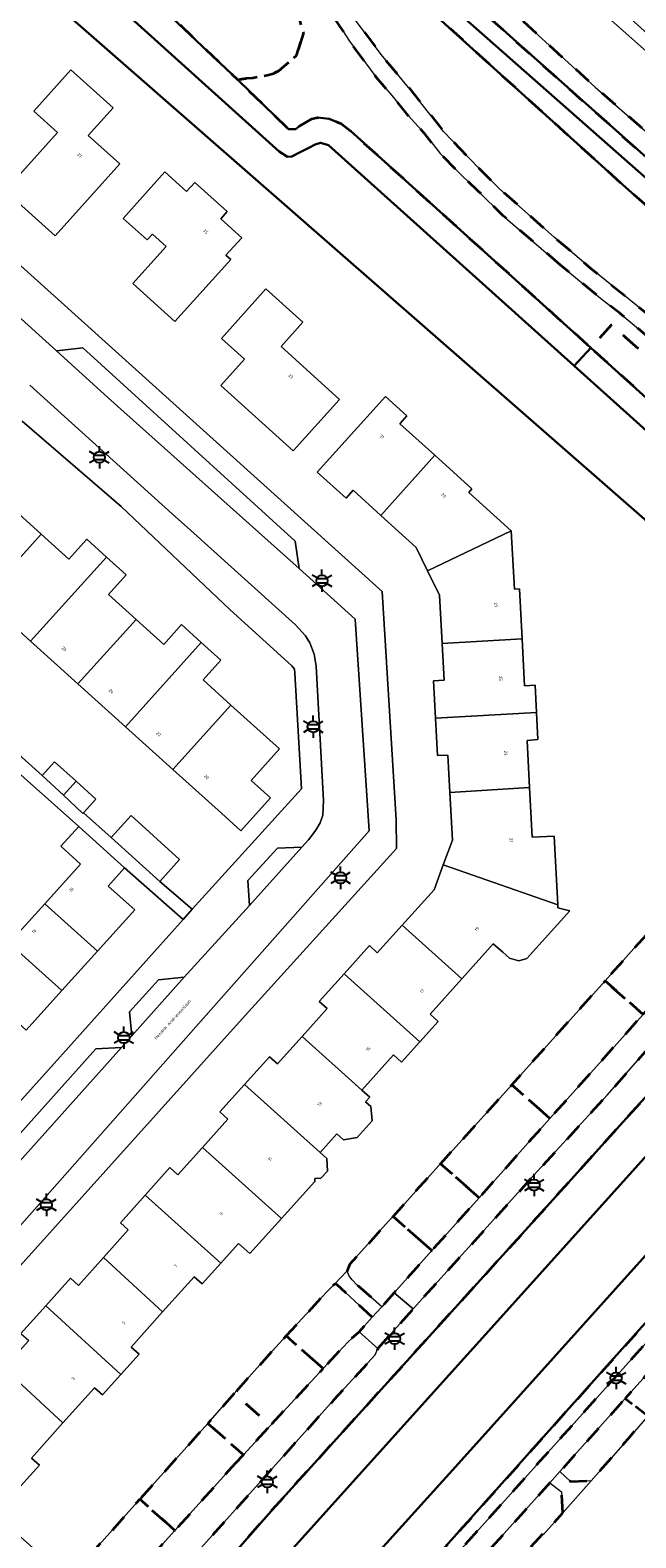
# Model space of a CAD drawing. Extents: x 105780 to 185197, y 477999 to 525027.
# Tile 240 of 256: x 108822 to 108890, y 479780 to 479950. Entities that reach past the tile are written whole.
import ezdxf
from ezdxf.enums import TextEntityAlignment as Align

# ---------------------------------------------------------------- set-up
doc = ezdxf.new("R2010")
doc.units = 0
doc.linetypes.add('XX-HIDDEN', pattern=[4, 2, -2])
for name, color, linetype, lineweight in [('B-GV-GR-MATERIAALGRENS-G', 252, 'XX-HIDDEN', 35), ('B-RO-IE-MEUBILAIR_WEGMEUBILAIR-S', 252, 'Continuous', 25), ('B-WE-GW-WATERGANG_SLOOT_INSTEEK-G', 252, 'Continuous', 30), ('B-XX-KG-KADASTRAAL_BEBOUWING-G', 252, 'Continuous', 20), ('B1-WE-OG-BEBOUWING-T18', 7, 'Continuous', 18), ('B1-WE-OG-TERREIN_ERF-GV', 252, 'Continuous', 18), ('B1-WE-OG-TOPOGRAFIE-T18', 10, 'Continuous', 18), ('B1-WE-VH-VERHARDING_ASFALT-GV', 252, 'Continuous', 18), ('B1-WE-VH-VERHARDING_BETONSTRAATSTEEN-GV', 252, 'Continuous', 18), ('B1-WE-VH-VERHARDING_OPEN-GV', 252, 'Continuous', 18), ('B1-WE-VH-VERHARDING_TEGEL-GV', 252, 'Continuous', 18)]:
    doc.layers.add(name, color=color, linetype=linetype, lineweight=lineweight)
doc.styles.add('NLCS-ISO', font='NLCS-ISO.ttf')
doc.styles.add('NLCS-ISO-M200-T18', font='NLCS-ISO.ttf', dxfattribs={"height": 0.36})

# ---------------------------------------------------------------- blocks, each defined once
blk = doc.blocks.new('B-SIE-WEG_LICHTMAST-SO')
at = {"ltscale": 0.1}
for p, q in [((-1.1, 0.63), (-2.19, 1.27)), ((0, 1.27), (0, 2.53)), ((1.1, 0.63), (2.19, 1.27)), ((-1.1, -0.63), (-2.19, -1.27)), ((0, -1.27), (0, -2.53)), ((1.1, -0.63), (2.19, -1.27))]:
    blk.add_line(p, q, dxfattribs=at)
at = {"flags": 128}
for points in [[(-1.16, 0.5), (1.16, 0.5)], [(-1.16, -0.5), (1.16, -0.5)]]:
    blk.add_lwpolyline(points, dxfattribs=at)
at = {"ltscale": 0.1}
blk.add_circle((0, 0), 1.27, dxfattribs=at)
at = {"style": 'NLCS-ISO'}
blk.add_attdef('TYPE', text='', height=1.8, dxfattribs=at).set_placement((0, 2.53), align=Align.BOTTOM_CENTER)

msp = doc.modelspace()

# ---------------------------------------------------------------- linework, layer by layer
at = {"layer": 'B-GV-GR-MATERIAALGRENS-G', "flags": 128}
msp.add_lwpolyline([(108689.172, 480100.013), (108694.865, 480093.893), (108700.172, 480087.732), (108707.922, 480078.413), (108710.746, 480074.835), (108712.657, 480072.672), (108716.704, 480068.347), (108721.166, 480064.022), (108724.852, 480060.706), (108728.981, 480057.271), (108730.911, 480055.508), (108735.212, 480052.088), (108737.658, 480050.367), (108740.645, 480048.379), (108743.732, 480046.244), (108746.58, 480044.47), (108750.989, 480041.63), (108753.693, 480040.139), (108756.161, 480038.368), (108758.542, 480036.798), (108766.682, 480030.668), (108769.051, 480028.884), (108776.59, 480022.752), (108796.325, 480006.957), (108804.526, 480000), (108817.929, 479988.65), (108827.246, 479980.915), (108843.083, 479967.431), (108850.345, 479960.67), (108852.592, 479958.413), (108854.267, 479956.386), (108858.416, 479951.654), (108861.514, 479947.493), (108865.185, 479943.102), (108868.554, 479938.808), (108872.496, 479934.699), (108874.89, 479932.351), (108881.04, 479926.883), (108885.156, 479923.395), (108892.221, 479917.684), (108895.883, 479914.647), (108903.746, 479907.777), (108918.979, 479894.107), (108925.41, 479888.03), (108928.085, 479885.741), (108934.046, 479892.503), (108888.768, 479932.818), (108831.825, 479984.335), (108729.124, 480076.065), (108702.471, 480100.013)], dxfattribs=at)
for points in [[(108831.567, 479993.189), (108823.969, 480000), (108785.849, 480034.169), (108766.015, 480053.056), (108763.873, 480050.473), (108801.972, 480016.698), (108812.461, 480007.083), (108820.188, 480000), (108876.418, 479949.242), (108935.14, 479897.022), (108935.544, 479896.156), (108935.483, 479895.548), (108935.097, 479895.069), (108934.173, 479895.076), (108935.368, 479894.003), (108938.126, 479891.547), (108938.73, 479892.34), (108939.45, 479893.63), (108939.38, 479894.56), (108939.27, 479895.24), (108938.9, 479895.97), (108938.29, 479896.93), (108936.14, 479898.91), (108935, 479899.85), (108903.367, 479928.347), (108885.687, 479943.809)], [(108843.315, 479961.475), (108843.351, 479962.084), (108843.669, 479962.647), (108844.348, 479963.446), (108838.339, 479968.963), (108837.994, 479969.28), (108835.04, 479971.783), (108825.094, 479966.75), (108835.611, 479956.612), (108835.743, 479955.635), (108835.559, 479954.512), (108835.282, 479954.19), (108845.336, 479944.637), (108846.269, 479944.796), (108847.063, 479944.827), (108848.817, 479945.197), (108849.375, 479945.364), (108849.993, 479945.641), (108851.979, 479947.381), (108852.757, 479949.922), (108852.219, 479951.818), (108849.088, 479955.335), (108844.706, 479959.944)], [(108881.73, 479923.771), (108875.299, 479929.284), (108872.45, 479932.115), (108870.589, 479933.884), (108868.186, 479936.335), (108866.463, 479938.531), (108864.577, 479940.61), (108862.745, 479942.866), (108860.943, 479944.969), (108857.96, 479949.001), (108856.867, 479950.695), (108855.53, 479952.628), (108854.261, 479954.151), (108852.732, 479955.671), (108848.639, 479959.299), (108844.348, 479963.446), (108843.669, 479962.647), (108843.351, 479962.084), (108843.315, 479961.475), (108844.706, 479959.944), (108849.088, 479955.335), (108852.219, 479951.818), (108852.757, 479949.922), (108851.979, 479947.381), (108849.993, 479945.641), (108849.375, 479945.364), (108848.817, 479945.197), (108847.063, 479944.827), (108846.269, 479944.796), (108845.336, 479944.637), (108851.055, 479939.077), (108851.886, 479939.076), (108852.242, 479939.383), (108853.696, 479940.231), (108854.326, 479940.369), (108855.653, 479940.236), (108857.052, 479939.659), (108858.052, 479938.876), (108885.185, 479914.41), (108887.532, 479917.007), (108926.378, 479881.913), (108927.55, 479883.363), (108924.52, 479885.81), (108908.335, 479900.898), (108903.606, 479905.307), (108895.217, 479912.619), (108888.453, 479918.291), (108886.296, 479919.996)], [(108887.532, 479917.007), (108885.185, 479914.41), (108924.063, 479879.288), (108926.378, 479881.913)], [(108935.143, 479876.434), (108934.694, 479876.834), (108934.44, 479877.06), (108932.62, 479878.94), (108931.35, 479879.42), (108920.6, 479867.46), (108912.4, 479858.6), (108908.46, 479854.29), (108901.55, 479846.35), (108898.31, 479842.95), (108887.03, 479830.09), (108878.36, 479820.59), (108865.14, 479805.97), (108861.156, 479801.48), (108860.86, 479800.78), (108856.16, 479795.67), (108833, 479769.87), (108831.78, 479768.37), (108831.47, 479767.9), (108831.18, 479767.14), (108831.09, 479766.3), (108830.94, 479765.75), (108831.12, 479765.01), (108831.42, 479764.22), (108831.71, 479763.66), (108832.409, 479762.978), (108845.218, 479751.468), (108845.658, 479751.074), (108849.457, 479755.313), (108894.66, 479805.75), (108896.246, 479807.515), (108947.23, 479864.26), (108947.13, 479865.9), (108945.63, 479867.09), (108945.497, 479867.208), (108945.243, 479867.434), (108944.968, 479867.68), (108944.838, 479866.7), (108944.92, 479866.43), (108945.38, 479865.56), (108945.45, 479865.26), (108945.37, 479865.05), (108940.54, 479859.78), (108903, 479817.4), (108895.091, 479808.555), (108851.69, 479760.02), (108850.88, 479759.39), (108850.18, 479758.94), (108848.92, 479758.44), (108847.95, 479757.95), (108846.91, 479757.75), (108846.13, 479757.78), (108845.2, 479757.71), (108844.3, 479757.73), (108842.75, 479758.35), (108838.39, 479761.67), (108837.67, 479762.39), (108837.03, 479763.32), (108836.42, 479764.85), (108836.15, 479766.43), (108836.27, 479767.69), (108836.88, 479769.03), (108838.27, 479770.8), (108849.63, 479783.74), (108878.5, 479815.61), (108897.1, 479836.25), (108932.47, 479875.64), (108932.76, 479875.83), (108933.23, 479875.85), (108933.81, 479875.78), (108934.22, 479875.86)], [(108897.304, 479846.032), (108892.988, 479849.839), (108890.056, 479846.618), (108886.787, 479842.975), (108891.076, 479839.192), (108891.19, 479839.32)], [(108891.076, 479839.192), (108886.787, 479842.975), (108876.266, 479831.255), (108880.578, 479827.451)], [(108880.578, 479827.451), (108876.266, 479831.255), (108875.931, 479830.881), (108868.227, 479822.346), (108872.58, 479818.505)], [(108872.58, 479818.505), (108868.227, 479822.346), (108868.036, 479822.135), (108862.865, 479816.408), (108867.249, 479812.541)], [(108867.249, 479812.541), (108862.865, 479816.408), (108862.407, 479815.9), (108857.943, 479810.955), (108857.709, 479810.26), (108857.892, 479809.745), (108858.238, 479809.236), (108858.831, 479808.655), (108861.584, 479806.205), (108862.986, 479807.773)], [(108860.52, 479805.015), (108856.511, 479808.73), (108856.265, 479808.769), (108855.353, 479807.853), (108850.815, 479802.907), (108854.988, 479799.227), (108857.8, 479802.26), (108859.04, 479803.36)], [(108854.988, 479799.227), (108850.815, 479802.907), (108848.868, 479800.785), (108844.955, 479796.408), (108849.037, 479792.807)], [(108892.422, 479799.588), (108889.081, 479795.854), (108891.603, 479793.849), (108892.72, 479795.13), (108892.935, 479794.933), (108894.06, 479796.222), (108893.62, 479798.55)], [(108844.955, 479796.408), (108841.955, 479793.053), (108845.975, 479789.505), (108849.037, 479792.807)], [(108888.808, 479790.644), (108889.59, 479791.54), (108891.603, 479793.849), (108889.081, 479795.854), (108881.702, 479787.608), (108882.9, 479786.5), (108885.217, 479786.58), (108887.489, 479789.139)], [(108845.09, 479788.55), (108845.975, 479789.505), (108841.955, 479793.053), (108834.288, 479784.48), (108838.261, 479780.975)], [(108882.03, 479782.964), (108881.88, 479785.32), (108880.571, 479786.349), (108873.958, 479778.99), (108876.469, 479776.992), (108877.879, 479778.529), (108879.77, 479780.59), (108879.861, 479780.506)], [(108838.261, 479780.975), (108834.288, 479784.48), (108828.447, 479777.947), (108832.409, 479774.484)]]:
    msp.add_lwpolyline(points, close=True, dxfattribs=at)
at = {"layer": 'B-WE-GW-WATERGANG_SLOOT_INSTEEK-G', "flags": 128}
for points in [[(108702.471, 480100.013), (108729.124, 480076.065), (108831.825, 479984.335), (108888.768, 479932.818), (108934.046, 479892.503), (108935.368, 479894.003), (108934.173, 479895.076), (108934.135, 479895.076), (108933.008, 479895.806), (108898.402, 479927.398), (108819.415, 479996.99), (108815.725, 480000), (108810.29, 480004.886), (108807.911, 480007.025), (108804.628, 480009.976), (108765.59, 480044.795), (108707.841, 480096.232), (108703.689, 480100.013)], [(108897.014, 479900.053), (108883.322, 479912.349), (108855.582, 479937.261), (108854.678, 479937.535), (108854.097, 479937.354), (108853.373, 479936.976), (108852.393, 479936.458), (108851.457, 479935.996), (108850.961, 479935.956), (108850.03, 479936.541), (108827.612, 479956.77), (108792.836, 479988.118), (108791.107, 479989.677), (108789.331, 479987.7), (108787.842, 479986.042), (108789.566, 479984.453), (108791.947, 479982.259), (108800.686, 479974.205), (108907.397, 479880.955)], [(108827.612, 479956.77), (108850.03, 479936.541), (108850.961, 479935.956), (108851.457, 479935.996), (108852.393, 479936.458), (108853.373, 479936.976), (108854.097, 479937.354), (108854.678, 479937.535), (108855.582, 479937.261), (108883.322, 479912.349), (108885.185, 479914.41), (108858.052, 479938.876), (108857.052, 479939.659), (108855.653, 479940.236), (108854.326, 479940.369), (108853.696, 479940.231), (108852.242, 479939.383), (108851.886, 479939.076), (108851.055, 479939.077), (108845.336, 479944.637), (108835.282, 479954.19)], [(108897.1, 479836.25), (108878.5, 479815.61), (108849.63, 479783.74), (108838.27, 479770.8), (108836.88, 479769.03), (108836.27, 479767.69), (108836.15, 479766.43), (108836.42, 479764.85), (108837.03, 479763.32), (108837.67, 479762.39), (108838.39, 479761.67), (108842.75, 479758.35), (108844.3, 479757.73), (108845.2, 479757.71), (108846.13, 479757.78), (108846.91, 479757.75), (108847.95, 479757.95), (108848.92, 479758.44), (108850.18, 479758.94), (108850.88, 479759.39), (108851.69, 479760.02), (108895.091, 479808.555)], [(108909.098, 479831.747), (108870.271, 479788.505), (108848.688, 479764.671), (108846.365, 479762.106), (108845.499, 479761.631), (108844.833, 479761.565), (108843.957, 479761.657), (108842.913, 479762.131), (108842.096, 479762.646), (108841.45, 479763.33), (108841.059, 479764.055), (108840.839, 479764.919), (108840.917, 479765.867), (108841.093, 479766.828), (108841.582, 479767.829), (108842.764, 479769.142), (108899.714, 479832.407)]]:
    msp.add_lwpolyline(points, dxfattribs=at)
for points in [[(108812.461, 480007.083), (108810.29, 480004.886), (108815.725, 480000), (108819.415, 479996.99), (108898.402, 479927.398), (108933.008, 479895.806), (108934.135, 479895.076), (108934.173, 479895.076), (108935.097, 479895.069), (108935.483, 479895.548), (108935.544, 479896.156), (108935.14, 479897.022), (108876.418, 479949.242), (108820.188, 480000)], [(108885.185, 479914.41), (108883.322, 479912.349), (108897.014, 479900.053), (108921.323, 479878.611), (108921.363, 479878.475), (108921.805, 479877.733), (108921.885, 479877.331), (108921.895, 479877.281), (108922.521, 479877.538), (108924.063, 479879.288)], [(108937.323, 479874.491), (108932.695, 479869.295), (108899.714, 479832.407), (108842.764, 479769.142), (108841.582, 479767.829), (108841.093, 479766.828), (108840.917, 479765.867), (108840.839, 479764.919), (108841.059, 479764.055), (108841.45, 479763.33), (108842.096, 479762.646), (108842.913, 479762.131), (108843.957, 479761.657), (108844.833, 479761.565), (108845.499, 479761.631), (108846.365, 479762.106), (108848.688, 479764.671), (108870.271, 479788.505), (108909.098, 479831.747), (108941.751, 479868.341), (108942.853, 479869.565), (108944.285, 479871.156), (108938.746, 479876.089)]]:
    msp.add_lwpolyline(points, close=True, dxfattribs=at)
at = {"layer": 'B-XX-KG-KADASTRAAL_BEBOUWING-G', "flags": 128}
for points in [[(108832.031, 479935.142), (108828.458, 479938.346), (108831.269, 479941.48), (108826.503, 479945.754), (108822.33, 479941.102), (108825.003, 479938.705), (108819.094, 479932.117), (108824.754, 479927.041)], [(108845.787, 479926.807), (108843.416, 479928.955), (108844.152, 479929.772), (108840.518, 479933.063), (108839.576, 479932.015), (108837.096, 479934.235), (108832.43, 479929.002), (108835.12, 479926.566), (108835.708, 479927.22), (108837.257, 479925.817), (108833.52, 479921.66), (108838.254, 479917.372), (108844.546, 479924.355), (108844.013, 479924.838)], [(108856.844, 479908.576), (108850.232, 479914.532), (108852.702, 479917.274), (108848.527, 479921.034), (108843.507, 479915.462), (108846.106, 479913.121), (108843.422, 479910.142), (108851.61, 479902.766)], [(108867.574, 479902.276), (108863.625, 479905.839), (108864.429, 479906.73), (108862.018, 479908.909), (108854.31, 479900.38), (108857.56, 479897.44), (108858.37, 479898.32), (108861.499, 479895.486)], [(108867.574, 479902.276), (108861.499, 479895.486), (108865.48, 479891.88), (108866.773, 479889.245), (108876.214, 479893.751), (108871.406, 479898.091), (108871.768, 479898.491)], [(108823.172, 479893.38), (108817.68, 479898.33), (108811.12, 479891.05), (108816.617, 479886.1)], [(108830.525, 479890.791), (108828.305, 479892.792), (108826.297, 479890.564), (108823.172, 479893.38), (108816.617, 479886.1), (108821.964, 479881.284)], [(108876.214, 479893.751), (108866.773, 479889.245), (108868.12, 479886.5), (108868.405, 479881.056), (108877.422, 479881.568), (108877.13, 479887.21), (108876.588, 479887.183)], [(108833.867, 479883.748), (108830.754, 479886.547), (108832.762, 479888.775), (108830.525, 479890.791), (108821.964, 479881.284), (108827.312, 479876.469)], [(108841.222, 479881.162), (108838.996, 479883.169), (108836.988, 479880.941), (108833.867, 479883.748), (108827.312, 479876.469), (108832.659, 479871.653)], [(108844.578, 479874.098), (108841.444, 479876.925), (108843.452, 479879.153), (108841.222, 479881.162), (108832.659, 479871.653), (108838.006, 479866.837)], [(108877.422, 479881.568), (108868.405, 479881.056), (108868.623, 479876.903), (108867.424, 479876.841), (108867.646, 479872.611), (108879.045, 479873.26), (108878.9, 479876.33), (108877.696, 479876.268)], [(108850.06, 479869.16), (108844.578, 479874.098), (108838.006, 479866.837), (108843.5, 479861.89), (108845.698, 479859.91), (108849.039, 479863.619), (108846.847, 479865.594)], [(108879.045, 479873.26), (108867.646, 479872.611), (108867.868, 479868.384), (108869.067, 479868.447), (108869.288, 479864.243), (108878.277, 479864.788), (108878, 479870.11), (108879.19, 479870.19)], [(108823.259, 479866.141), (108825.668, 479863.908), (108827.105, 479865.501), (108824.678, 479867.704)], [(108827.105, 479865.501), (108825.668, 479863.908), (108827.879, 479861.858), (108827.954, 479861.941), (108829.342, 479863.469)], [(108878.57, 479859.17), (108878.277, 479864.788), (108869.288, 479864.243), (108869.57, 479858.86), (108868.54, 479856.074), (108881.462, 479851.555), (108881.067, 479859.297)], [(108832.577, 479855.709), (108827.397, 479860.383), (108825.391, 479858.16), (108827.614, 479856.154), (108823.566, 479851.667), (108829.498, 479846.318), (108833.71, 479850.99), (108830.738, 479853.671)], [(108831.074, 479859.149), (108836.542, 479854.198), (108838.776, 479856.665), (108833.308, 479861.616)], [(108881.462, 479851.555), (108868.54, 479856.074), (108867.5, 479853.26), (108863.907, 479849.27), (108870.616, 479843.201), (108874.176, 479847.167), (108875.256, 479846.195), (108875.997, 479845.528), (108877.075, 479845.231), (108877.982, 479845.491), (108882.832, 479850.88), (108881.48, 479851.208)], [(108823.566, 479851.667), (108819.559, 479847.226), (108825.493, 479841.876), (108829.498, 479846.318)], [(108870.616, 479843.201), (108863.907, 479849.27), (108861.083, 479846.134), (108860.2, 479846.95), (108857.338, 479843.77), (108865.883, 479836.105), (108867.947, 479838.402), (108867.039, 479839.217)], [(108819.559, 479847.226), (108815.544, 479842.776), (108821.481, 479837.427), (108825.493, 479841.876)], [(108857.338, 479843.77), (108854.542, 479840.658), (108855.439, 479839.854), (108852.606, 479836.702), (108859.347, 479830.654), (108862.902, 479834.611), (108863.81, 479833.797), (108865.883, 479836.105)], [(108859.347, 479830.654), (108852.606, 479836.702), (108849.814, 479833.595), (108848.917, 479834.401), (108846.101, 479831.268), (108854.647, 479823.6), (108856.538, 479825.705), (108857.276, 479825.042), (108858.803, 479825.296), (108860.504, 479827.189), (108860.36, 479828.789), (108859.778, 479829.311), (108860.253, 479829.84)], [(108846.101, 479831.268), (108843.332, 479828.187), (108844.23, 479827.382), (108841.348, 479824.176), (108850.277, 479816.165), (108854.023, 479820.332), (108854.024, 479820.662), (108854.73, 479820.7), (108855.468, 479821.52), (108855.391, 479822.932), (108854.647, 479823.6)], [(108841.348, 479824.176), (108838.591, 479821.108), (108837.693, 479821.914), (108834.877, 479818.781), (108843.425, 479811.112), (108845.442, 479813.356), (108846.72, 479812.207), (108850.277, 479816.165)], [(108834.877, 479818.781), (108832.095, 479815.685), (108832.993, 479814.879), (108830.18, 479811.749), (108836.866, 479805.627), (108840.421, 479809.585), (108841.325, 479808.774), (108843.425, 479811.112)], [(108836.866, 479805.627), (108830.18, 479811.749), (108827.368, 479808.621), (108826.47, 479809.427), (108823.67, 479806.312), (108832.141, 479798.553), (108834.2, 479800.844), (108833.297, 479801.654)], [(108823.67, 479806.312), (108820.871, 479803.198), (108821.769, 479802.392), (108818.953, 479799.259), (108825.619, 479793.106), (108829.181, 479797.072), (108830.083, 479796.262), (108832.141, 479798.553)], [(108825.619, 479793.106), (108818.953, 479799.259), (108816.139, 479796.127), (108815.24, 479796.933), (108812.32, 479793.7), (108812.469, 479793.567), (108809.788, 479790.599), (108815.975, 479784.983), (108818.83, 479787.86), (108820.88, 479786.02), (108822.958, 479788.332), (108822.057, 479789.14)]]:
    msp.add_lwpolyline(points, close=True, dxfattribs=at)
at = {"layer": 'B1-WE-OG-TERREIN_ERF-GV', "flags": 128}
for points in [[(108907.397, 479880.955), (108800.686, 479974.205)], [(108787.357, 479953.855), (108825.028, 479919.905), (108861.653, 479886.898), (108863.212, 479861.126), (108863.264, 479857.892), (108845.836, 479838.705), (108812.026, 479801.123), (108805.569, 479793.745), (108808.062, 479791.519), (108824.892, 479776.632)], [(108820.871, 479803.198), (108823.67, 479806.312), (108826.47, 479809.427), (108827.368, 479808.621), (108830.18, 479811.749), (108832.993, 479814.879), (108832.095, 479815.685), (108834.877, 479818.781), (108837.693, 479821.914), (108838.591, 479821.108), (108841.348, 479824.176), (108844.23, 479827.382), (108843.332, 479828.187), (108846.101, 479831.268), (108848.917, 479834.401), (108849.814, 479833.595), (108852.606, 479836.702), (108855.439, 479839.854), (108854.542, 479840.658), (108857.338, 479843.77), (108860.2, 479846.95), (108861.083, 479846.134), (108863.907, 479849.27), (108867.5, 479853.26), (108868.54, 479856.074), (108869.57, 479858.86), (108869.288, 479864.243), (108869.067, 479868.447), (108867.868, 479868.384), (108867.646, 479872.611), (108867.424, 479876.841), (108868.623, 479876.903), (108868.405, 479881.056), (108868.12, 479886.5), (108866.773, 479889.245), (108865.48, 479891.88), (108861.499, 479895.486), (108858.37, 479898.32), (108857.56, 479897.44), (108854.31, 479900.38), (108862.018, 479908.909), (108864.429, 479906.73), (108863.625, 479905.839), (108867.574, 479902.276), (108871.768, 479898.491), (108871.406, 479898.091), (108876.214, 479893.751), (108876.588, 479887.183), (108877.13, 479887.21), (108877.422, 479881.568), (108877.696, 479876.268), (108878.9, 479876.33), (108879.045, 479873.26), (108879.19, 479870.19), (108878, 479870.11), (108878.277, 479864.788), (108878.57, 479859.17), (108881.067, 479859.297), (108881.462, 479851.555), (108881.48, 479851.208), (108882.832, 479850.88), (108877.982, 479845.491), (108877.075, 479845.231), (108875.997, 479845.528), (108875.256, 479846.195), (108874.176, 479847.167), (108870.616, 479843.201), (108867.039, 479839.217), (108867.947, 479838.402), (108865.883, 479836.105), (108863.81, 479833.797), (108862.902, 479834.611), (108859.347, 479830.654), (108860.253, 479829.84), (108859.778, 479829.311), (108860.36, 479828.789), (108860.504, 479827.189), (108858.803, 479825.296), (108857.276, 479825.042), (108856.538, 479825.705), (108854.647, 479823.6), (108855.391, 479822.932), (108855.468, 479821.52), (108854.73, 479820.7), (108854.024, 479820.662), (108854.023, 479820.332), (108850.277, 479816.165), (108846.72, 479812.207), (108845.442, 479813.356), (108843.425, 479811.112), (108841.325, 479808.774), (108840.421, 479809.585), (108836.866, 479805.627), (108833.297, 479801.654), (108834.2, 479800.844), (108832.141, 479798.553), (108830.083, 479796.262), (108829.181, 479797.072), (108825.619, 479793.106), (108822.057, 479789.14), (108822.958, 479788.332), (108820.88, 479786.02)], [(108817.251, 479871.516), (108823.259, 479866.141), (108824.678, 479867.704), (108827.105, 479865.501), (108829.342, 479863.469), (108827.954, 479861.941), (108831.074, 479859.149), (108833.308, 479861.616), (108838.776, 479856.665), (108836.542, 479854.198), (108840.217, 479851.045), (108852.527, 479864.63), (108851.773, 479877.676), (108851.729, 479878.16), (108851.458, 479878.522), (108844.469, 479884.851), (108832.198, 479896.485), (108821.023, 479906.128)], [(108817.68, 479898.33), (108823.172, 479893.38), (108826.297, 479890.564), (108828.305, 479892.792), (108830.525, 479890.791), (108832.762, 479888.775), (108830.754, 479886.547), (108833.867, 479883.748), (108836.988, 479880.941), (108838.996, 479883.169), (108841.222, 479881.162), (108843.452, 479879.153), (108841.444, 479876.925), (108844.578, 479874.098), (108850.06, 479869.16), (108846.847, 479865.594), (108849.039, 479863.619), (108845.698, 479859.91), (108843.5, 479861.89), (108838.006, 479866.837), (108832.659, 479871.653), (108827.312, 479876.469), (108821.964, 479881.284), (108816.617, 479886.1)], [(108819.559, 479847.226), (108823.566, 479851.667), (108827.614, 479856.154), (108825.391, 479858.16), (108827.397, 479860.383), (108821.571, 479865.598)], [(108808.888, 479816.194), (108824.636, 479833.669), (108839.18, 479849.9), (108832.577, 479855.709), (108830.738, 479853.671), (108833.71, 479850.99), (108829.498, 479846.318), (108825.493, 479841.876), (108821.481, 479837.427)], [(108828.447, 479777.947), (108834.288, 479784.48), (108841.955, 479793.053), (108844.955, 479796.408), (108848.868, 479800.785), (108850.815, 479802.907), (108855.353, 479807.853), (108856.265, 479808.769), (108857.709, 479810.26), (108857.943, 479810.955), (108862.407, 479815.9), (108862.865, 479816.408), (108868.036, 479822.135), (108868.227, 479822.346), (108875.931, 479830.881), (108876.266, 479831.255), (108886.787, 479842.975), (108890.056, 479846.618), (108892.988, 479849.839)], [(108891.603, 479793.849), (108889.59, 479791.54), (108888.808, 479790.644), (108887.489, 479789.139), (108885.217, 479786.58), (108882.03, 479782.964), (108879.861, 479780.506), (108879.77, 479780.59), (108877.879, 479778.529)]]:
    msp.add_lwpolyline(points, dxfattribs=at)
for points in [[(108828.458, 479938.346), (108832.031, 479935.142), (108824.754, 479927.041), (108819.094, 479932.117), (108825.003, 479938.705), (108822.33, 479941.102), (108826.503, 479945.754), (108831.269, 479941.48)], [(108837.096, 479934.235), (108839.576, 479932.015), (108840.518, 479933.063), (108844.152, 479929.772), (108843.416, 479928.955), (108845.787, 479926.807), (108844.013, 479924.838), (108844.546, 479924.355), (108838.254, 479917.372), (108833.52, 479921.66), (108837.257, 479925.817), (108835.708, 479927.22), (108835.12, 479926.566), (108832.43, 479929.002)], [(108848.527, 479921.034), (108852.702, 479917.274), (108850.232, 479914.532), (108856.844, 479908.576), (108851.61, 479902.766), (108843.422, 479910.142), (108846.106, 479913.121), (108843.507, 479915.462)]]:
    msp.add_lwpolyline(points, close=True, dxfattribs=at)
at = {"layer": 'B1-WE-VH-VERHARDING_ASFALT-GV', "flags": 128}
for points in [[(108856.867, 479950.695), (108857.96, 479949.001), (108860.943, 479944.969), (108862.745, 479942.866), (108864.577, 479940.61), (108866.463, 479938.531), (108868.186, 479936.335), (108870.589, 479933.884), (108872.45, 479932.115), (108875.299, 479929.284), (108881.73, 479923.771), (108886.296, 479919.996), (108888.453, 479918.291), (108895.217, 479912.619)], [(108892.221, 479917.684), (108885.156, 479923.395), (108881.04, 479926.883), (108874.89, 479932.351), (108872.496, 479934.699), (108868.554, 479938.808), (108865.185, 479943.102), (108861.514, 479947.493), (108858.416, 479951.654)]]:
    msp.add_lwpolyline(points, dxfattribs=at)
for points in [[(108898.31, 479842.95), (108901.55, 479846.35), (108908.46, 479854.29), (108906.375, 479855.988), (108902.693, 479851.946), (108897.304, 479846.032), (108891.19, 479839.32), (108891.076, 479839.192), (108880.578, 479827.451), (108872.58, 479818.505), (108867.249, 479812.541), (108862.986, 479807.773), (108865.14, 479805.97), (108878.36, 479820.59), (108887.03, 479830.09)], [(108856.16, 479795.67), (108860.86, 479800.78), (108861.156, 479801.48), (108859.04, 479803.36), (108857.8, 479802.26), (108854.988, 479799.227), (108849.037, 479792.807), (108845.975, 479789.505), (108845.09, 479788.55), (108838.261, 479780.975), (108832.409, 479774.484), (108830.334, 479772.183), (108833, 479769.87)]]:
    msp.add_lwpolyline(points, close=True, dxfattribs=at)
at = {"layer": 'B1-WE-VH-VERHARDING_BETONSTRAATSTEEN-GV', "flags": 128}
for points in [[(108814.692, 479808.499), (108840.032, 479837.131), (108860.169, 479859.884), (108858.595, 479883.796), (108852.266, 479889.496), (108830.731, 479908.749), (108824.879, 479914.046), (108818.466, 479919.85)], [(108821.866, 479910.182), (108837.953, 479895.673), (108840.017, 479893.812), (108851.842, 479883.147), (108853.002, 479881.898), (108853.467, 479881.094), (108853.971, 479879.844), (108854.183, 479878.493), (108855.026, 479863.334), (108854.929, 479861.652), (108854.635, 479860.793), (108854.161, 479859.975), (108853.338, 479858.883), (108852.58, 479858.045), (108846.655, 479851.493), (108839.298, 479843.377), (108833.384, 479836.755), (108832.232, 479835.465), (108804.69, 479804.714)]]:
    msp.add_lwpolyline(points, dxfattribs=at)
for points in [[(108827.874, 479914.402), (108824.879, 479914.046), (108830.731, 479908.749), (108852.266, 479889.496), (108851.813, 479892.581)], [(108852.58, 479858.045), (108849.832, 479857.949), (108846.463, 479854.312), (108846.655, 479851.493)], [(108839.298, 479843.377), (108836.4, 479843.077), (108833.143, 479839.493), (108833.384, 479836.755)], [(108832.232, 479835.465), (108829.322, 479835.3), (108804.501, 479807.59), (108804.69, 479804.714)], [(108865.14, 479805.97), (108862.986, 479807.773), (108861.584, 479806.205), (108860.992, 479805.543), (108860.52, 479805.015), (108859.04, 479803.36), (108861.156, 479801.48)]]:
    msp.add_lwpolyline(points, close=True, dxfattribs=at)
at = {"layer": 'B1-WE-VH-VERHARDING_OPEN-GV', "flags": 128}
msp.add_lwpolyline([(108907.209, 479933.921), (108875.055, 479962.377), (108873.299, 479963.931), (108851.85, 479982.913), (108841.417, 479992.518), (108839.703, 479994.096), (108833.29, 480000), (108808.152, 480023.142), (108807.285, 480023.94), (108785.468, 480044.028), (108771.503, 480057.086), (108770.507, 480058.017), (108766.015, 480053.056), (108785.849, 480034.169), (108823.969, 480000), (108831.567, 479993.189), (108885.687, 479943.809), (108903.367, 479928.347)], dxfattribs=at)
msp.add_lwpolyline([(108875.8, 479963.988), (108875.055, 479962.377), (108907.209, 479933.921), (108908.411, 479934.77)], close=True, dxfattribs=at)
at = {"layer": 'B1-WE-VH-VERHARDING_TEGEL-GV', "flags": 128}
for points in [[(108812.026, 479801.123), (108845.836, 479838.705), (108863.264, 479857.892), (108863.212, 479861.126), (108861.653, 479886.898), (108825.028, 479919.905), (108787.357, 479953.855)], [(108818.466, 479919.85), (108824.879, 479914.046), (108827.874, 479914.402), (108851.813, 479892.581), (108852.266, 479889.496), (108858.595, 479883.796), (108860.169, 479859.884), (108840.032, 479837.131), (108814.692, 479808.499)], [(108804.501, 479807.59), (108829.322, 479835.3), (108832.232, 479835.465), (108833.384, 479836.755), (108833.143, 479839.493), (108836.4, 479843.077), (108839.298, 479843.377), (108846.655, 479851.493), (108846.463, 479854.312), (108849.832, 479857.949), (108852.58, 479858.045), (108853.338, 479858.883), (108854.161, 479859.975), (108854.635, 479860.793), (108854.929, 479861.652), (108855.026, 479863.334), (108854.183, 479878.493), (108853.971, 479879.844), (108853.467, 479881.094), (108853.002, 479881.898), (108851.842, 479883.147), (108840.017, 479893.812), (108837.953, 479895.673), (108821.866, 479910.182)], [(108821.023, 479906.128), (108832.198, 479896.485), (108844.469, 479884.851), (108851.458, 479878.522), (108851.729, 479878.16), (108851.773, 479877.676), (108852.527, 479864.63), (108840.217, 479851.045), (108839.18, 479849.9), (108824.636, 479833.669), (108808.888, 479816.194)], [(108894.66, 479805.75), (108849.457, 479755.313), (108851.24, 479753.71), (108857.19, 479760.33), (108858.293, 479761.558), (108865.993, 479770.127), (108869.174, 479773.667), (108870.276, 479774.894), (108873.958, 479778.99), (108880.571, 479786.349), (108881.702, 479787.608), (108889.081, 479795.854), (108892.422, 479799.588)]]:
    msp.add_lwpolyline(points, dxfattribs=at)
for points in [[(108817.251, 479871.516), (108814.98, 479873.551), (108812.561, 479875.719), (108809.511, 479878.442), (108803.999, 479883.362), (108800.017, 479886.829), (108799.18, 479885.792), (108806.047, 479879.604), (108811.241, 479874.921), (108816.923, 479869.782), (108819.327, 479867.618), (108821.571, 479865.598), (108827.397, 479860.383), (108832.577, 479855.709), (108839.18, 479849.9), (108840.217, 479851.045), (108836.542, 479854.198), (108831.074, 479859.149), (108827.954, 479861.941), (108827.879, 479861.858), (108825.668, 479863.908), (108823.259, 479866.141)], [(108858.831, 479808.655), (108858.238, 479809.236), (108857.892, 479809.745), (108857.709, 479810.26), (108856.265, 479808.769), (108856.511, 479808.73), (108860.52, 479805.015), (108860.992, 479805.543), (108861.584, 479806.205)], [(108885.217, 479786.58), (108882.9, 479786.5), (108881.702, 479787.608), (108880.571, 479786.349), (108881.88, 479785.32), (108882.03, 479782.964)]]:
    msp.add_lwpolyline(points, close=True, dxfattribs=at)

# ---------------------------------------------------------------- block references
at = {"layer": 'B-RO-IE-MEUBILAIR_WEGMEUBILAIR-S', "xscale": 0.5, "yscale": 0.5, "zscale": 0.5}
for p in [(108829.726, 479902.05), (108854.849, 479888.12), (108853.858, 479871.649), (108856.944, 479854.599), (108832.488, 479836.579), (108878.78, 479819.93), (108823.745, 479817.708), (108863.05, 479802.61), (108888.04, 479798.16), (108848.681, 479786.45)]:
    msp.add_blockref('B-SIE-WEG_LICHTMAST-SO', p, dxfattribs=at)

# ---------------------------------------------------------------- texts
at = {"layer": 'B1-WE-OG-BEBOUWING-T18', "style": 'NLCS-ISO-M200-T18'}
for s, rotation, p in [('37', 318.1, (108827.47, 479936.123)), ('35', 317.8, (108841.713, 479927.523)), ('33', 318, (108851.306, 479911.192)), ('31', 318, (108861.611, 479904.374)), ('29', 317.4, (108868.56, 479897.74)), ('27', 273.8, (108874.452, 479885.394)), ('26', 318, (108825.752, 479880.43)), ('25', 272.9, (108875.016, 479877.084)), ('24', 318, (108831.072, 479875.639)), ('22', 318, (108836.419, 479870.823)), ('23', 272.1, (108875.579, 479868.678)), ('20', 318, (108841.812, 479865.967)), ('21', 272.7, (108876.181, 479858.856)), ('18', 40.5, (108826.564, 479853.253)), ('16', 40.5, (108822.363, 479848.572)), ('19', 48.5, (108872.329, 479848.818)), ('17', 48.7, (108866.134, 479841.813)), ('15', 49.3, (108860.062, 479835.288)), ('13', 48.6, (108854.599, 479829.083)), ('11', 47.3, (108849.001, 479822.875)), ('9', 49.7, (108843.481, 479816.69)), ('7', 49.2, (108838.349, 479810.808)), ('5', 49.1, (108832.473, 479804.389)), ('3', 51.3, (108826.771, 479798.105))]:
    msp.add_text(s, height=0.36, rotation=rotation, dxfattribs=at).set_placement(p, align=Align.MIDDLE)
at = {"layer": 'B1-WE-OG-TOPOGRAFIE-T18', "style": 'NLCS-ISO-M200-T18'}
msp.add_text('Hendrik Andriessenlaan', height=0.36, rotation=47.8, dxfattribs=at).set_placement((108837.998, 479838.608), align=Align.MIDDLE)

doc.saveas('drawing.dxf')
